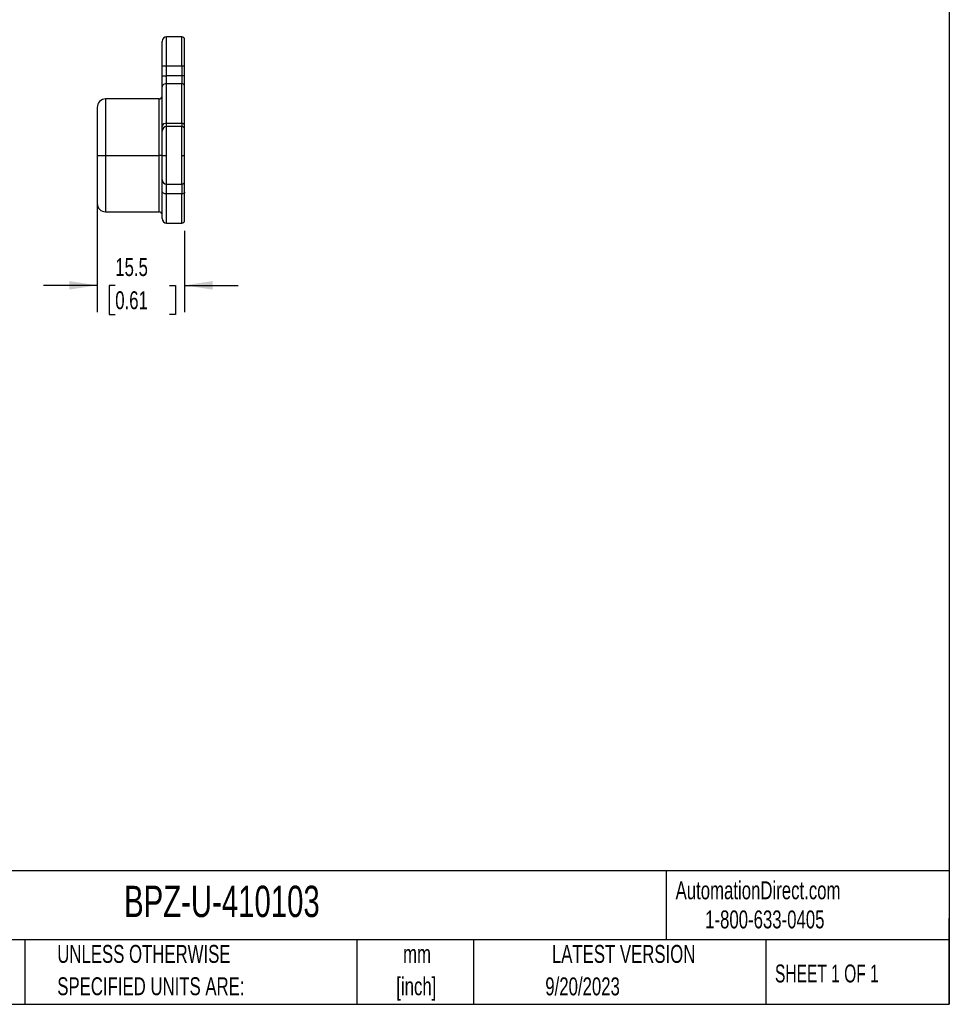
# Model space of a CAD drawing. Header units: millimetres. Extents: x 10 to 410, y 10 to 314.
# Tile 4 of 8: x 245 to 410, y 10 to 184. Entities that reach past the tile are written whole.
import ezdxf

# ---------------------------------------------------------------- set-up
doc = ezdxf.new("R2010")
doc.units = ezdxf.units.MM
doc.header["$LTSCALE"] = 1.5
doc.layers.add('DIMENSIONS', color=140, linetype='Continuous', lineweight=25)
doc.layers.add('TEXT', color=140, linetype='Continuous', lineweight=25)
doc.styles.add('SLDTEXTSTYLE0', font='TXT', dxfattribs={"width": 0.7})
doc.styles.add('SLDTEXTSTYLE1', font='TXT', dxfattribs={"width": 0.65})
doc.dimstyles.new('SLDDIMSTYLE1', dxfattribs={"dimtxt": 3.237012, "dimasz": 4.953, "dimexe": 0, "dimexo": 0.0625, "dimgap": 0.809253, "dimtad": 0, "dimtih": 1, "dimtoh": 1, "dimrnd": 1e-09, "dimzin": 12, "dimdsep": 46, "dimtxsty": 'SLDTEXTSTYLE0', "dimsah": 1, "dimcen": 0.09, "dimadec": 0, "dimazin": 3, "dimtfac": 1, "dimtmove": 0, "dimatfit": 0, "dimfxl": 0, "dimfrac": 2, "dimtolj": 1, "dimtzin": 12, "dimarcsym": 0})

# ---------------------------------------------------------------- blocks, each defined once
blk = doc.blocks.new('_D_19')
at = {"layer": 'DIMENSIONS'}
for p, q in [((258.48, 151.48), (258.48, 132.19)), ((273.98, 146.58), (273.98, 132.19)), ((258.48, 136.95), (248.96, 136.95)), ((261.69, 136.95), (260.61, 136.95)), ((260.61, 136.95), (260.61, 131.81)), ((271.31, 136.95), (272.4, 136.95)), ((272.4, 136.95), (272.4, 131.81)), ((273.98, 136.95), (283.51, 136.95)), ((260.61, 131.81), (261.69, 131.81)), ((272.4, 131.81), (271.31, 131.81))]:
    blk.add_line(p, q, dxfattribs=at)
for points in [[(258.48, 136.95), (253.53, 137.71), (253.53, 136.19)], [(273.98, 136.95), (278.94, 136.19), (278.94, 137.71)]]:
    blk.add_solid(points, dxfattribs=at)
at = {"layer": 'DIMENSIONS', "char_height": 3.175, "attachment_point": 1, "style": 'SLDTEXTSTYLE0'}
for s, insert in [('15.5', (261.69, 141.77)), ('0.61', (261.69, 135.9))]:
    blk.add_mtext(s, dxfattribs=dict(at, insert=insert))

msp = doc.modelspace()

# ---------------------------------------------------------------- linework, layer by layer
for p, q in [((273.484, 180.982), (270.784, 180.982)), ((270.784, 175.882), (270.784, 180.982)), ((273.484, 175.882), (273.484, 180.982)), ((269.984, 175.882), (270.784, 175.882)), ((269.984, 174.095), (269.984, 175.882)), ((270.784, 175.882), (273.484, 175.882)), ((270.784, 174.095), (270.784, 175.882)), ((273.484, 175.882), (273.984, 175.882)), ((273.484, 175.882), (273.484, 174.095)), ((273.984, 174.095), (273.984, 175.882)), ((269.984, 174.095), (270.784, 174.095)), ((270.784, 172.681), (270.784, 174.095)), ((273.484, 174.095), (270.784, 174.095)), ((273.484, 174.095), (273.484, 172.681)), ((273.984, 174.095), (273.484, 174.095)), ((269.984, 165.102), (269.984, 172.115)), ((270.784, 165.668), (270.784, 172.681)), ((273.484, 172.681), (270.784, 172.681)), ((273.484, 165.668), (273.484, 172.681)), ((273.984, 165.314), (273.984, 172.328)), ((269.484, 169.982), (259.984, 169.982)), ((259.984, 169.982), (259.984, 159.982)), ((269.484, 159.982), (269.484, 169.982)), ((270.784, 165.082), (270.784, 165.668)), ((270.784, 165.668), (273.484, 165.668)), ((273.484, 165.082), (270.784, 165.082)), ((270.784, 159.982), (270.784, 165.082)), ((273.484, 165.668), (273.484, 165.082)), ((273.484, 159.982), (273.484, 165.082)), ((258.484, 159.982), (259.984, 159.982)), ((259.984, 159.982), (269.484, 159.982)), ((259.984, 159.982), (259.984, 149.982)), ((269.984, 159.982), (269.484, 159.982)), ((269.484, 149.982), (269.484, 159.982)), ((269.984, 159.982), (270.784, 159.982)), ((270.784, 154.882), (270.784, 159.982)), ((273.484, 154.882), (273.484, 159.982)), ((273.484, 159.982), (273.984, 159.982)), ((270.784, 154.882), (273.484, 154.882)), ((270.784, 153.157), (270.784, 154.882)), ((273.484, 154.882), (273.484, 153.157)), ((273.484, 153.157), (270.784, 153.157)), ((270.784, 147.982), (270.784, 153.157)), ((273.484, 147.982), (273.484, 153.157)), ((259.984, 149.982), (269.484, 149.982)), ((270.784, 147.982), (273.484, 147.982))]:
    msp.add_line(p, q)
at = {"flags": 128}
for points in [[(270.784, 153.157), (270.628, 153.166), (270.477, 153.192), (270.339, 153.234), (270.218, 153.29), (270.118, 153.359), (270.045, 153.438), (269.999, 153.523), (269.984, 153.612)], [(273.984, 153.442), (273.974, 153.386), (273.946, 153.333), (273.899, 153.284), (273.837, 153.24), (273.761, 153.205), (273.675, 153.179), (273.581, 153.163), (273.484, 153.157)]]:
    msp.add_lwpolyline(points, dxfattribs=at)
for centre, radius, start, end in [((270.784, 180.182), 0.8, 90, 180), ((273.484, 180.482), 0.5, 0, 90), ((270.684, 171.974), 0.714, 81.95053, 168.57825), ((273.546, 172.239), 0.446, 11.42175, 98.04947), ((259.984, 168.482), 1.5, 90, 180), ((269.484, 170.482), 0.5, 270, 0), ((270.684, 164.961), 0.714, 81.95053, 168.57825), ((270.784, 164.282), 0.8, 90, 180), ((273.546, 165.226), 0.446, 11.42175, 98.04947), ((273.484, 164.582), 0.5, 0, 90), ((270.784, 155.682), 0.8, 180, 270), ((273.484, 155.382), 0.5, 270, 0), ((259.984, 151.482), 1.5, 180, 270), ((269.484, 149.482), 0.5, 0, 90), ((270.784, 148.782), 0.8, 180, 270), ((273.484, 148.482), 0.5, 270, 0)]:
    msp.add_arc(centre, radius, start, end)
for points, knots in [([(269.984, 175.882), (269.984, 175.95), (269.984, 176.086), (269.984, 176.288), (269.984, 176.489), (269.984, 176.688), (269.984, 176.885), (269.984, 177.081), (269.984, 177.274), (269.984, 177.537), (269.984, 177.864), (269.984, 178.242), (269.984, 178.598), (269.984, 178.928), (269.984, 179.226), (269.984, 179.486), (269.984, 179.707), (269.984, 179.883), (269.984, 180.018), (269.984, 180.113), (269.984, 180.171), (269.984, 180.179), (269.984, 180.182)], [0, 0, 0, 0, 0.0302328, 0.0602668, 0.0901682, 0.1200044, 0.149843, 0.1797517, 0.2097977, 0.2400474, 0.3043205, 0.3686717, 0.4343125, 0.5000329, 0.5656737, 0.6313941, 0.6956673, 0.7600184, 0.8202543, 0.8799701, 0.9397055, 1, 1, 1, 1]), ([(269.984, 172.115), (269.984, 172.153), (269.984, 172.229), (269.984, 172.349), (269.984, 172.474), (269.984, 172.604), (269.984, 172.739), (269.984, 172.879), (269.984, 173.059), (269.984, 173.282), (269.984, 173.548), (269.984, 173.82), (269.984, 174.003), (269.984, 174.095)], [0, 0, 0, 0, 0.071976, 0.14339501, 0.21448173, 0.28546402, 0.35657071, 0.42802948, 0.50006464, 0.62561428, 0.74997163, 0.87435956, 1, 1, 1, 1]), ([(258.484, 168.482), (258.484, 168.482), (258.484, 167.587), (258.484, 164.399), (258.484, 162.236), (258.484, 159.982)], [0, 0, 0, 0, 0.5, 0.5, 1, 1, 1, 1]), ([(269.984, 164.282), (269.984, 164.283), (269.984, 164.285), (269.984, 164.298), (269.984, 164.32), (269.984, 164.35), (269.984, 164.39), (269.984, 164.438), (269.984, 164.508), (269.984, 164.609), (269.984, 164.75), (269.984, 164.913), (269.984, 165.039), (269.984, 165.102)], [0, 0, 0, 0, 0.071976, 0.143395, 0.2144817, 0.285464, 0.3565707, 0.4280295, 0.5000646, 0.6256143, 0.7499716, 0.8743596, 1, 1, 1, 1]), ([(269.984, 159.982), (269.984, 160.05), (269.984, 160.186), (269.984, 160.388), (269.984, 160.589), (269.984, 160.788), (269.984, 160.985), (269.984, 161.181), (269.984, 161.374), (269.984, 161.637), (269.984, 161.964), (269.984, 162.342), (269.984, 162.698), (269.984, 163.028), (269.984, 163.326), (269.984, 163.586), (269.984, 163.807), (269.984, 163.983), (269.984, 164.118), (269.984, 164.213), (269.984, 164.271), (269.984, 164.279), (269.984, 164.282)], [0, 0, 0, 0, 0.0302328, 0.0602667, 0.0901681, 0.1200043, 0.1498428, 0.1797515, 0.2097975, 0.2400471, 0.3043203, 0.3686713, 0.4343121, 0.5000324, 0.5656732, 0.6313935, 0.6956666, 0.7600177, 0.8202688, 0.8799896, 0.93972, 1, 1, 1, 1]), ([(258.484, 159.982), (258.484, 157.728), (258.484, 155.566), (258.484, 152.378), (258.484, 151.482), (258.484, 151.482)], [0, 0, 0, 0, 0.5, 0.5, 1, 1, 1, 1]), ([(269.984, 155.682), (269.984, 155.683), (269.984, 155.685), (269.984, 155.7), (269.984, 155.723), (269.984, 155.756), (269.984, 155.799), (269.984, 155.851), (269.984, 155.912), (269.984, 156.009), (269.984, 156.157), (269.984, 156.378), (269.984, 156.639), (269.984, 156.936), (269.984, 157.266), (269.984, 157.622), (269.984, 158.001), (269.984, 158.388), (269.984, 158.781), (269.984, 159.175), (269.984, 159.576), (269.984, 159.846), (269.984, 159.982)], [0, 0, 0, 0, 0.0302328, 0.0602667, 0.0901681, 0.1200043, 0.1498428, 0.1797515, 0.2097975, 0.2400471, 0.3043203, 0.3686713, 0.4343121, 0.5000324, 0.5656732, 0.6313935, 0.6956666, 0.7600177, 0.8202688, 0.8799896, 0.93972, 1, 1, 1, 1]), ([(269.984, 153.612), (269.984, 153.674), (269.984, 153.798), (269.984, 153.976), (269.984, 154.147), (269.984, 154.311), (269.984, 154.549), (269.984, 154.839), (269.984, 155.144), (269.984, 155.385), (269.984, 155.538), (269.984, 155.627), (269.984, 155.674), (269.984, 155.679), (269.984, 155.682)], [0, 0, 0, 0, 0.04937, 0.098581, 0.1477447, 0.1969733, 0.2463786, 0.3731437, 0.5000202, 0.6267853, 0.7536618, 0.8358367, 0.9177761, 1, 1, 1, 1]), ([(269.984, 148.786), (269.984, 148.785), (269.984, 148.776), (269.984, 148.816), (269.984, 148.911), (269.984, 149.074), (269.984, 149.297), (269.984, 149.579), (269.984, 149.922), (269.984, 150.319), (269.984, 150.767), (269.984, 151.262), (269.984, 151.798), (269.984, 152.369), (269.984, 152.969), (269.984, 153.398), (269.984, 153.612)], [0, 0, 0, 0, 0.0122103, 0.0868227, 0.1638852, 0.2407558, 0.3178627, 0.3955747, 0.4730895, 0.5508463, 0.62727, 0.703507, 0.7799749, 0.8533674, 0.9265858, 1, 1, 1, 1]), ([(273.984, 148.486), (273.984, 148.485), (273.984, 148.476), (273.984, 148.517), (273.984, 148.614), (273.984, 148.782), (273.984, 149.01), (273.984, 149.301), (273.984, 149.652), (273.984, 150.06), (273.984, 150.52), (273.984, 151.028), (273.984, 151.579), (273.984, 152.165), (273.984, 152.781), (273.984, 153.221), (273.984, 153.442)], [0, 0, 0, 0, 0.01221088, 0.08682268, 0.16388574, 0.24075635, 0.31786274, 0.39557527, 0.47309007, 0.5508463, 0.62727061, 0.70350759, 0.77997488, 0.85336764, 0.92658607, 1, 1, 1, 1])]:
    msp.add_open_spline(points, degree=3, knots=knots)
for points in [[(273.984, 175.882), (273.984, 178.421), (273.984, 180.482), (273.984, 180.482)], [(273.984, 172.328), (273.984, 172.796), (273.984, 173.432), (273.984, 174.095)], [(273.984, 164.582), (273.984, 164.582), (273.984, 164.846), (273.984, 165.314)], [(273.984, 159.982), (273.984, 162.521), (273.984, 164.582), (273.984, 164.582)], [(273.984, 155.382), (273.984, 155.382), (273.984, 157.443), (273.984, 159.982)], [(273.984, 153.442), (273.984, 154.657), (273.984, 155.382), (273.984, 155.382)]]:
    msp.add_open_spline(points, degree=3)
at = {"layer": 'TEXT'}
for p, q in [((409.575, 314.325), (409.575, 9.525)), ((409.575, 33.189), (9.525, 33.189)), ((359.363, 33.189), (359.363, 20.955)), ((409.575, 9.525), (409.575, 24.765)), ((409.575, 20.955), (9.525, 20.955)), ((245.67, 20.955), (245.67, 9.525)), ((304.536, 20.955), (304.536, 9.525)), ((325.218, 20.955), (325.218, 9.525)), ((377.023, 20.955), (377.023, 9.525)), ((9.525, 9.525), (409.575, 9.525))]:
    msp.add_line(p, q, dxfattribs=at)

# ---------------------------------------------------------------- texts
for s, insert, char_height, attachment_point, style in [('AutomationDirect.com', (361.042, 31.315), 3.175, 1, 'SLDTEXTSTYLE0'), ('BPZ-U-410103', (263.253, 30.547), 5.55625, 1, 'SLDTEXTSTYLE0'), ('1-800-633-0405', (366.287, 26.156), 3.175, 1, 'SLDTEXTSTYLE0'), ('UNLESS OTHERWISE', (251.412, 20.046), 3.175, 1, 'SLDTEXTSTYLE0'), ('mm', (315.196, 20.042), 3.175, 2, 'SLDTEXTSTYLE0'), ('LATEST VERSION', (351.828, 20.046), 3.175, 2, 'SLDTEXTSTYLE0'), ('SHEET 1 OF 1', (378.662, 16.577), 3.175, 1, 'SLDTEXTSTYLE1'), ('SPECIFIED UNITS ARE:', (251.412, 14.313), 3.175, 1, 'SLDTEXTSTYLE0'), ('[inch]', (315.07, 14.309), 3.175, 2, 'SLDTEXTSTYLE0'), ('9/20/2023', (344.552, 14.291), 3.175, 2, 'SLDTEXTSTYLE0')]:
    msp.add_mtext(s, dxfattribs=dict(at, insert=insert, char_height=char_height, attachment_point=attachment_point, style=style))

# ---------------------------------------------------------------- dimensions: what is measured, and where the dimension line sits
at = {"layer": 'DIMENSIONS'}
dim = msp.add_linear_dim(base=(273.984, 136.95), p1=(258.484, 153.382), p2=(273.984, 148.482), angle=0, dimstyle='SLDDIMSTYLE1', dxfattribs=at)
dim.commit()
dim.dimension.update_dxf_attribs({"geometry": '_D_19', "text_midpoint": (266.504, 136.95), "dimtype": 160})

doc.saveas('drawing.dxf')
